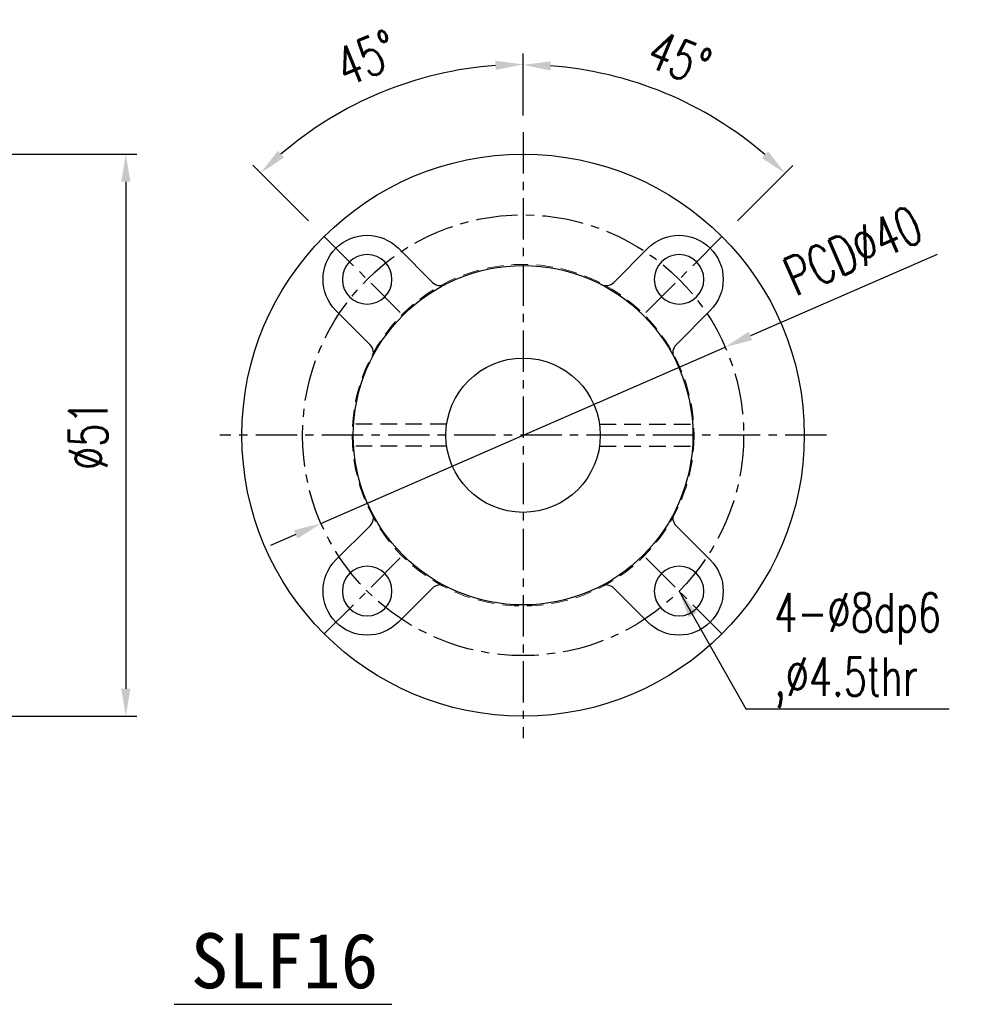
# Model space of a CAD drawing. Header units: millimetres. Extents: x -35 to 321, y -57 to 75.
# Tile 95 of 95: x 234 to 321, y -52 to 38. Entities that reach past the tile are written whole.
import ezdxf
from ezdxf.enums import TextEntityAlignment as Align

# ---------------------------------------------------------------- set-up
doc = ezdxf.new("R2010")
doc.units = ezdxf.units.MM
doc.linetypes.add('CENTER', pattern=[2, 1.25, -0.25, 0.25, -0.25])
doc.linetypes.add('DASHED', pattern=[0.75, 0.5, -0.25])
for name, color, linetype in [('CHA', 7, 'Continuous'), ('CL', 1, 'CENTER'), ('DIM', 4, 'Continuous'), ('HID', 2, 'DASHED'), ('OUT', 3, 'Continuous')]:
    doc.layers.add(name, color=color, linetype=linetype)
doc.styles.add('DIM-7', font='SIMPLEX.shx', dxfattribs={"width": 0.7, "bigfont": 'chineset.shx'})
doc.styles.add('T', font='kaiu.ttf')
doc.dimstyles.new('CNS', dxfattribs={"dimtxt": 3.5, "dimasz": 2.5, "dimexe": 1, "dimexo": 1.5, "dimgap": 0.09, "dimtad": 0, "dimdsep": 46, "dimtxsty": 'DIM-7', "dimcen": 0.09, "dimclrd": 1, "dimclre": 1, "dimclrt": 4, "dimadec": 0, "dimazin": 0, "dimtfac": 1, "dimtix": 1, "dimtmove": 2, "dimatfit": 3, "dimfxl": 1, "dimtvp": 0.971429, "dimtolj": 1, "dimarcsym": 0})

# ---------------------------------------------------------------- blocks, each defined once
blk = doc.blocks.new('*D31')
at = {"layer": 'DEFPOINTS', "color": 0}
for p in [(228.809, 25.5), (228.809, -25.5), (243.28, -25.5)]:
    blk.add_point(p, dxfattribs=at)
at = {"layer": 'DIM', "color": 0, "lineweight": -2}
for p, q in [((230.309, 25.5), (244.28, 25.5)), ((243.28, 23), (243.28, -23)), ((230.309, -25.5), (244.28, -25.5))]:
    blk.add_line(p, q, dxfattribs=at)
at = {"layer": 'DIM', "color": 0}
for points in [[(242.864, 23), (243.697, 23), (243.28, 25.5)], [(242.864, -23), (243.697, -23), (243.28, -25.5)]]:
    blk.add_solid(points, dxfattribs=at)
at = {"layer": 'DIM', "color": 0, "insert": (239.88, 0), "char_height": 3.5, "attachment_point": 5, "rotation": 90, "style": 'DIM-7'}
blk.add_mtext('\\A1;%%C51', dxfattribs=at)
blk = doc.blocks.new('*D36')
at = {"layer": 'DEFPOINTS', "color": 0}
for p in [(270.599, 32.505), (279.309, 27.5), (260.924, 18.385), (268.172, 11.137), (279.309, -27.5)]:
    blk.add_point(p, dxfattribs=at)
at = {"layer": 'DIM', "color": 0, "lineweight": -2}
for p, q in [((279.309, 29), (279.309, 34.652)), ((259.863, 19.445), (254.806, 24.503))]:
    blk.add_line(p, q, dxfattribs=at)
blk.add_arc((279.309, 0), 33.652, 94.25746, 130.74256, dxfattribs=at)
at = {"layer": 'DIM', "color": 0}
for points in [[(276.795, 33.976), (276.826, 33.143), (279.309, 33.652)], [(257.629, 25.191), (257.062, 25.802), (255.513, 23.796)]]:
    blk.add_solid(points, dxfattribs=at)
at = {"layer": 'DIM', "color": 0, "insert": (265.13, 34.232), "char_height": 3.5, "attachment_point": 5, "rotation": 22.50001, "style": 'DIM-7'}
blk.add_mtext('\\A1;45°', dxfattribs=at)
blk = doc.blocks.new('*D37')
at = {"layer": 'DEFPOINTS', "color": 0}
for p in [(296.112, 29.103), (279.309, 27.5), (297.694, 18.385), (290.446, 11.137), (279.309, -27.5)]:
    blk.add_point(p, dxfattribs=at)
at = {"layer": 'DIM', "color": 0, "lineweight": -2}
for p, q in [((279.309, 29), (279.309, 34.606)), ((298.754, 19.445), (303.779, 24.47))]:
    blk.add_line(p, q, dxfattribs=at)
blk.add_arc((279.309, 0), 33.606, 49.26333, 85.73665, dxfattribs=at)
at = {"layer": 'DIM', "color": 0}
for points in [[(281.792, 33.096), (281.823, 33.929), (279.309, 33.606)], [(301.523, 25.769), (300.956, 25.158), (303.072, 23.763)]]:
    blk.add_solid(points, dxfattribs=at)
at = {"layer": 'DIM', "color": 0, "insert": (293.47, 34.189), "char_height": 3.5, "attachment_point": 5, "rotation": 337.49999, "style": 'DIM-7'}
blk.add_mtext('\\A1;45°', dxfattribs=at)
blk = doc.blocks.new('*D38')
at = {"layer": 'DEFPOINTS', "color": 0}
for p in [(297.637, 8.004), (260.98, -8.004)]:
    blk.add_point(p, dxfattribs=at)
at = {"layer": 'DIM', "color": 7, "lineweight": -2}
for p, q in [((316.865, 16.401), (299.928, 9.004)), ((260.98, -8.004), (297.637, 8.004)), ((258.689, -9.004), (256.398, -10.005))]:
    blk.add_line(p, q, dxfattribs=at)
at = {"layer": 'DIM', "color": 7}
for points in [[(299.762, 9.386), (300.095, 8.623), (297.637, 8.004)], [(258.522, -8.623), (258.856, -9.386), (260.98, -8.004)]]:
    blk.add_solid(points, dxfattribs=at)
at = {"layer": 'DIM', "color": 0, "insert": (309.221, 16.772), "char_height": 3.5, "attachment_point": 5, "rotation": 23.59056, "style": 'DIM-7'}
blk.add_mtext('\\A1;PCD∅40', dxfattribs=at)

msp = doc.modelspace()

# ---------------------------------------------------------------- linework, layer by layer
at = {"layer": 'CL', "color": 7, "ltscale": 3}
for p, q in [((279.309, 27.5), (279.309, -27.5)), ((268.172, 11.137), (260.924, 18.385)), ((290.446, 11.137), (297.694, 18.385)), ((306.809, 0), (251.809, 0)), ((268.172, -11.137), (260.924, -18.385)), ((290.446, -11.137), (297.694, -18.385))]:
    msp.add_line(p, q, dxfattribs=at)
msp.add_circle((279.309, 0), 20, dxfattribs=at)
at = {"layer": 'DIM', "color": 7}
msp.add_line((247.665, -51.64), (267.41, -51.64), dxfattribs=at)
at = {"layer": 'HID', "color": 7, "ltscale": 3}
for p, q in [((272.381, 1), (263.841, 1)), ((286.237, 1), (294.776, 1)), ((272.381, -1), (263.841, -1)), ((286.237, -1), (294.776, -1))]:
    msp.add_line(p, q, dxfattribs=at)
at = {"layer": 'HID', "color": 7, "lineweight": 15, "ltscale": 3}
msp.add_circle((279.309, 0), 15.5, dxfattribs=at)
at = {"layer": 'OUT', "color": 7}
for p, q in [((267.995, 16.971), (271.093, 13.873)), ((290.622, 16.971), (287.525, 13.873)), ((265.436, 8.216), (262.338, 11.314)), ((293.182, 8.216), (296.279, 11.314)), ((265.436, -8.216), (262.338, -11.314)), ((293.182, -8.216), (296.279, -11.314)), ((267.995, -16.971), (271.093, -13.873)), ((290.622, -16.971), (287.525, -13.873))]:
    msp.add_line(p, q, dxfattribs=at)
for radius in [25.5, 15.4, 7]:
    msp.add_circle((279.309, 0), radius, dxfattribs=at)
at = {"layer": 'OUT', "color": 7, "extrusion": (0, 0, -1)}
for centre in [(-265.167, 14.142), (-293.451, 14.142), (-265.167, -14.142), (-293.451, -14.142)]:
    msp.add_circle(centre, 2.25, dxfattribs=at)
for centre, start, end in [((-265.167, 14.142), 315, 135), ((-293.451, 14.142), 45, 225), ((-265.167, -14.142), 225, 45), ((-293.451, -14.142), 135, 315)]:
    msp.add_arc(centre, 4, start, end, dxfattribs=at)
at = {"layer": 'OUT', "color": 7}
for centre, start, end in [((271.8, 14.58), 225, 297.24919), ((286.818, 14.58), 242.75081, 315), ((264.729, 7.509), 332.75085, 45), ((293.889, 7.509), 135, 207.24915), ((264.729, -7.509), 315, 27.24915), ((293.889, -7.509), 152.75085, 225), ((271.8, -14.58), 62.75081, 135), ((286.818, -14.58), 45, 117.24919)]:
    msp.add_arc(centre, 1, start, end, dxfattribs=at)

# ---------------------------------------------------------------- texts
at = {"layer": 'CHA', "style": 'T'}
msp.add_text('SLF16', height=5, dxfattribs=at).set_placement((257.672, -47.687), align=Align.MIDDLE)
at = {"layer": 'DIM', "color": 4, "insert": (302.084, -24.73), "char_height": 3.5, "attachment_point": 7, "style": 'DIM-7'}
msp.add_mtext('{\\C7;4-%%C8dp6\\P,%%C4.5thr}', dxfattribs=at)

# ---------------------------------------------------------------- dimensions: what is measured, and where the dimension line sits
at = {"layer": 'DIM', "color": 7}
for base, line1, picture, middle in [((270.599, 32.505), ((268.172, 11.137), (260.924, 18.385)), '*D36', (265.13, 34.232)), ((296.112, 29.103), ((290.446, 11.137), (297.694, 18.385)), '*D37', (293.47, 34.189))]:
    dim = msp.add_angular_dim_2l(base=base, line1=line1, line2=((279.309, 27.5), (279.309, -27.5)), dimstyle='CNS', override={"dimclrd": 0, "dimclre": 0, "dimclrt": 0}, dxfattribs=at)
    dim.commit()
    dim.dimension.update_dxf_attribs({"geometry": picture, "text_midpoint": middle})
dim = msp.add_linear_dim(base=(243.28, -25.5), p1=(228.809, 25.5), p2=(228.809, -25.5), angle=90, text='%%C<>', dimstyle='CNS', override={"dimclrd": 0, "dimclre": 0, "dimclrt": 0}, dxfattribs=at)
dim.commit()
dim.dimension.update_dxf_attribs({"geometry": '*D31', "text_midpoint": (239.88, 0)})
dim = msp.add_diameter_dim_2p(p1=(260.98, -8.004), p2=(297.637, 8.004), text='PCD<>', dimstyle='CNS', override={"dimclrd": 7, "dimclre": 0, "dimclrt": 0, "dimtmove": 0}, dxfattribs=at)
dim.commit()
dim.dimension.update_dxf_attribs({"geometry": '*D38', "text_midpoint": (310.582, 13.657), "dimtype": 163})

# ---------------------------------------------------------------- leaders
at = {"layer": 'DIM', "color": 4, "annotation_type": 0, "has_hookline": 1, "hookline_direction": 0, "text_width": 15.867}
msp.add_leader([(293.451, -14.142), (299.494, -24.82), (301.994, -24.82)], dimstyle='CNS', override={"dimgap": 0.09, "dimtad": 1, "dimclrd": 7, "dimclre": 4}, dxfattribs=at)

doc.saveas('drawing.dxf')
